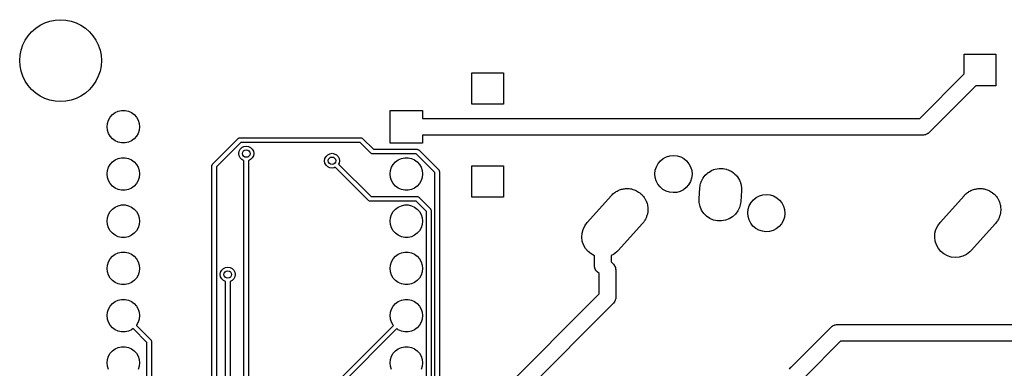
# Model space of a CAD drawing. Extents: x 124.3 to 210.2, y -114.7 to -26.3.
# Tile 5 of 7: x 124.3 to 177.3, y -45 to -26.3. Entities that reach past the tile are written whole.
import ezdxf

# ---------------------------------------------------------------- set-up
doc = ezdxf.new("R2010")
doc.units = 0
doc.layers.add('BLACK', color=7, linetype='CONTINUOUS')

msp = doc.modelspace()

# ---------------------------------------------------------------- linework, layer by layer
at = {"layer": 'BLACK', "linetype": 'CONTINUOUS'}
for p, q in [((125.4, -26.5947), (125.658, -26.4675)), ((125.658, -26.4675), (125.931, -26.375)), ((125.931, -26.375), (126.213, -26.3188)), ((126.213, -26.3188), (126.5, -26.3)), ((126.5, -26.3), (126.787, -26.3188)), ((126.787, -26.3188), (127.069, -26.375)), ((127.069, -26.375), (127.342, -26.4675)), ((127.342, -26.4675), (127.6, -26.5947)), ((124.755, -27.1607), (124.944, -26.9444)), ((124.944, -26.9444), (125.161, -26.7546)), ((125.161, -26.7546), (125.4, -26.5947)), ((127.6, -26.5947), (127.839, -26.7546)), ((127.839, -26.7546), (128.056, -26.9444)), ((128.056, -26.9444), (128.245, -27.1607)), ((124.467, -27.6581), (124.595, -27.4)), ((124.595, -27.4), (124.755, -27.1607)), ((128.245, -27.1607), (128.405, -27.4)), ((128.405, -27.4), (128.533, -27.6581)), ((124.319, -28.2128), (124.375, -27.9306)), ((124.375, -27.9306), (124.467, -27.6581)), ((128.533, -27.6581), (128.625, -27.9306)), ((128.625, -27.9306), (128.681, -28.2128)), ((124.3, -28.5), (124.319, -28.2128)), ((124.319, -28.7872), (124.3, -28.5)), ((128.681, -28.2128), (128.7, -28.5)), ((128.7, -28.5), (128.681, -28.7872)), ((175.15, -29.2136), (175.15, -28.15)), ((175.15, -28.15), (176.85, -28.15)), ((176.85, -28.15), (176.85, -29.85)), ((124.375, -29.0694), (124.319, -28.7872)), ((124.467, -29.3419), (124.375, -29.0694)), ((128.625, -29.0694), (128.533, -29.3419)), ((128.681, -28.7872), (128.625, -29.0694)), ((148.65, -30.85), (148.65, -29.15)), ((148.65, -29.15), (150.35, -29.15)), ((150.35, -29.15), (150.35, -30.85)), ((124.595, -29.6), (124.467, -29.3419)), ((124.755, -29.8393), (124.595, -29.6)), ((128.405, -29.6), (128.245, -29.8393)), ((128.533, -29.3419), (128.405, -29.6)), ((172.76, -31.604), (175.15, -29.2136)), ((124.944, -30.0556), (124.755, -29.8393)), ((125.161, -30.2454), (124.944, -30.0556)), ((128.056, -30.0556), (127.839, -30.2454)), ((128.245, -29.8393), (128.056, -30.0556)), ((175.786, -29.85), (173.264, -32.3722)), ((176.85, -29.85), (175.786, -29.85)), ((125.4, -30.4053), (125.161, -30.2454)), ((125.658, -30.5325), (125.4, -30.4053)), ((125.931, -30.625), (125.658, -30.5325)), ((126.213, -30.6812), (125.931, -30.625)), ((126.5, -30.7), (126.213, -30.6812)), ((126.787, -30.6812), (126.5, -30.7)), ((127.069, -30.625), (126.787, -30.6812)), ((127.342, -30.5325), (127.069, -30.625)), ((127.6, -30.4053), (127.342, -30.5325)), ((127.839, -30.2454), (127.6, -30.4053)), ((129.442, -31.2951), (129.609, -31.2206)), ((129.609, -31.2206), (129.788, -31.1825)), ((129.788, -31.1825), (129.972, -31.1825)), ((129.972, -31.1825), (130.151, -31.2206)), ((130.151, -31.2206), (130.318, -31.2951)), ((144.244, -32.9303), (144.244, -31.1777)), ((144.244, -31.1777), (145.996, -31.1777)), ((145.996, -31.1777), (145.996, -31.604)), ((150.35, -30.85), (148.65, -30.85)), ((129.023, -31.8718), (129.079, -31.6976)), ((129.079, -31.6976), (129.171, -31.5389)), ((129.171, -31.5389), (129.294, -31.4028)), ((129.294, -31.4028), (129.442, -31.2951)), ((130.318, -31.2951), (130.466, -31.4028)), ((130.466, -31.4028), (130.589, -31.5389)), ((130.589, -31.5389), (130.681, -31.6976)), ((130.681, -31.6976), (130.737, -31.8718)), ((145.996, -31.604), (172.76, -31.604)), ((129.004, -32.054), (129.023, -31.8718)), ((129.023, -32.2362), (129.004, -32.054)), ((129.079, -32.4104), (129.023, -32.2362)), ((130.737, -32.2362), (130.681, -32.4104)), ((130.737, -31.8718), (130.756, -32.054)), ((130.756, -32.054), (130.737, -32.2362)), ((129.171, -32.5691), (129.079, -32.4104)), ((129.294, -32.7052), (129.171, -32.5691)), ((129.442, -32.8129), (129.294, -32.7052)), ((129.609, -32.8874), (129.442, -32.8129)), ((130.318, -32.8129), (130.151, -32.8874)), ((130.466, -32.7052), (130.318, -32.8129)), ((130.589, -32.5691), (130.466, -32.7052)), ((130.681, -32.4104), (130.589, -32.5691)), ((134.687, -34.0636), (136.064, -32.6866)), ((136.064, -32.6866), (136.081, -32.6733)), ((136.081, -32.6733), (136.084, -32.6698)), ((136.084, -32.6698), (136.087, -32.669)), ((136.087, -32.669), (136.092, -32.6651)), ((136.092, -32.6651), (136.122, -32.6587)), ((136.122, -32.6587), (136.152, -32.65)), ((136.152, -32.65), (142.676, -32.65)), ((142.676, -32.65), (142.698, -32.6532)), ((142.698, -32.6532), (142.703, -32.6529)), ((142.703, -32.6529), (142.705, -32.6542)), ((142.705, -32.6542), (142.712, -32.6551)), ((142.712, -32.6551), (142.738, -32.6718)), ((142.738, -32.6718), (142.765, -32.6866)), ((142.765, -32.6866), (143.346, -33.2677)), ((172.946, -32.504), (145.996, -32.504)), ((145.996, -32.504), (145.996, -32.9303)), ((172.953, -32.5029), (172.946, -32.504)), ((172.96, -32.5038), (172.953, -32.5029)), ((173.019, -32.493), (172.96, -32.5038)), ((173.078, -32.4841), (173.019, -32.493)), ((173.085, -32.481), (173.078, -32.4841)), ((173.092, -32.4797), (173.085, -32.481)), ((173.145, -32.4521), (173.092, -32.4797)), ((173.199, -32.4262), (173.145, -32.4521)), ((173.204, -32.4213), (173.199, -32.4262)), ((173.211, -32.4181), (173.204, -32.4213)), ((173.264, -32.3722), (173.211, -32.4181)), ((129.788, -32.9255), (129.609, -32.8874)), ((129.972, -32.9255), (129.788, -32.9255)), ((130.151, -32.8874), (129.972, -32.9255)), ((136.204, -32.9), (134.9, -34.2038)), ((136.1, -33.5), (136.12, -33.3764)), ((136.12, -33.3764), (136.176, -33.2649)), ((136.176, -33.2649), (136.265, -33.1764)), ((142.625, -32.9), (136.204, -32.9)), ((136.265, -33.1764), (136.376, -33.1196)), ((136.376, -33.1196), (136.5, -33.1)), ((136.5, -33.1), (136.624, -33.1196)), ((136.624, -33.1196), (136.735, -33.1764)), ((136.735, -33.1764), (136.824, -33.2649)), ((136.824, -33.2649), (136.88, -33.3764)), ((136.88, -33.3764), (136.9, -33.5)), ((143.206, -33.4811), (142.625, -32.9)), ((143.346, -33.2677), (145.697, -33.2677)), ((145.996, -32.9303), (144.244, -32.9303)), ((145.697, -33.2677), (145.719, -33.2709)), ((145.719, -33.2709), (145.723, -33.2706)), ((145.723, -33.2706), (145.726, -33.2719)), ((145.726, -33.2719), (145.732, -33.2728)), ((145.732, -33.2728), (145.758, -33.2895)), ((145.758, -33.2895), (145.785, -33.3043)), ((145.785, -33.3043), (146.86, -34.379)), ((129.294, -33.9428), (129.442, -33.8351)), ((129.442, -33.8351), (129.609, -33.7606)), ((129.609, -33.7606), (129.788, -33.7225)), ((129.788, -33.7225), (129.972, -33.7225)), ((129.972, -33.7225), (130.151, -33.7606)), ((130.151, -33.7606), (130.318, -33.8351)), ((130.318, -33.8351), (130.466, -33.9428)), ((136.12, -33.6236), (136.1, -33.5)), ((136.176, -33.7351), (136.12, -33.6236)), ((136.265, -33.8236), (136.176, -33.7351)), ((136.375, -33.8797), (136.265, -33.8236)), ((136.375, -60), (136.375, -33.8797)), ((136.735, -33.8236), (136.625, -33.8797)), ((136.625, -33.8797), (136.625, -59.9482)), ((136.824, -33.7351), (136.735, -33.8236)), ((136.88, -33.6236), (136.824, -33.7351)), ((136.9, -33.5), (136.88, -33.6236)), ((140.717, -33.8833), (140.736, -33.7597)), ((140.736, -34.0069), (140.717, -33.8833)), ((140.736, -33.7597), (140.793, -33.6482)), ((140.793, -33.6482), (140.882, -33.5597)), ((140.882, -33.5597), (140.993, -33.5029)), ((140.993, -33.5029), (141.117, -33.4833)), ((141.117, -33.4833), (141.24, -33.5029)), ((141.24, -33.5029), (141.352, -33.5597)), ((141.352, -33.5597), (141.44, -33.6482)), ((141.44, -33.6482), (141.497, -33.7597)), ((141.497, -33.7597), (141.517, -33.8833)), ((141.517, -33.8833), (141.497, -34.0069)), ((143.233, -33.4959), (143.206, -33.4811)), ((143.259, -33.5126), (143.233, -33.4959)), ((143.265, -33.5135), (143.259, -33.5126)), ((143.267, -33.5148), (143.265, -33.5135)), ((143.272, -33.5145), (143.267, -33.5148)), ((143.294, -33.5177), (143.272, -33.5145)), ((145.645, -33.5177), (143.294, -33.5177)), ((144.534, -33.9428), (144.682, -33.8351)), ((144.682, -33.8351), (144.849, -33.7606)), ((144.849, -33.7606), (145.028, -33.7225)), ((145.028, -33.7225), (145.212, -33.7225)), ((145.212, -33.7225), (145.391, -33.7606)), ((145.391, -33.7606), (145.558, -33.8351)), ((145.558, -33.8351), (145.706, -33.9428)), ((146.646, -34.5192), (145.645, -33.5177)), ((158.675, -34.035), (158.8, -33.8855)), ((158.8, -33.8855), (158.952, -33.7632)), ((158.952, -33.7632), (159.125, -33.6728)), ((159.125, -33.6728), (159.313, -33.6177)), ((159.313, -33.6177), (159.507, -33.6)), ((159.507, -33.6), (159.701, -33.6204)), ((159.701, -33.6204), (159.888, -33.6781)), ((159.888, -33.6781), (160.059, -33.771)), ((160.059, -33.771), (160.21, -33.8954)), ((160.21, -33.8954), (160.333, -34.0466)), ((129.004, -34.594), (129.023, -34.4118)), ((129.023, -34.4118), (129.079, -34.2376)), ((129.079, -34.2376), (129.171, -34.0789)), ((129.171, -34.0789), (129.294, -33.9428)), ((130.466, -33.9428), (130.589, -34.0789)), ((130.589, -34.0789), (130.681, -34.2376)), ((130.681, -34.2376), (130.737, -34.4118)), ((130.737, -34.4118), (130.756, -34.594)), ((134.65, -34.152), (134.653, -34.13)), ((134.65, -60.9114), (134.65, -34.152)), ((134.653, -34.1254), (134.654, -34.1229)), ((134.653, -34.13), (134.653, -34.1254)), ((134.654, -34.1229), (134.655, -34.1165)), ((134.655, -34.1165), (134.672, -34.0906)), ((134.672, -34.0906), (134.687, -34.0636)), ((134.9, -34.2038), (134.9, -60.8596)), ((140.793, -34.1184), (140.736, -34.0069)), ((140.882, -34.2069), (140.793, -34.1184)), ((140.993, -34.2637), (140.882, -34.2069)), ((141.117, -34.2833), (140.993, -34.2637)), ((141.24, -34.2637), (141.117, -34.2833)), ((141.293, -34.2367), (141.24, -34.2637)), ((143.078, -36.0211), (141.293, -34.2367)), ((141.497, -34.0069), (141.47, -34.0599)), ((141.47, -34.0599), (143.218, -35.8077)), ((144.244, -34.594), (144.263, -34.4118)), ((144.263, -34.4118), (144.319, -34.2376)), ((144.319, -34.2376), (144.411, -34.0789)), ((144.411, -34.0789), (144.534, -33.9428)), ((145.706, -33.9428), (145.829, -34.0789)), ((145.829, -34.0789), (145.921, -34.2376)), ((145.921, -34.2376), (145.977, -34.4118)), ((145.977, -34.4118), (145.996, -34.594)), ((146.86, -34.379), (146.873, -34.3968)), ((146.873, -34.3968), (146.876, -34.3999)), ((146.876, -34.3999), (146.877, -34.4026)), ((146.877, -34.4026), (146.881, -34.4077)), ((146.881, -34.4077), (146.888, -34.4378)), ((146.888, -34.4378), (146.896, -34.4674)), ((148.65, -35.85), (148.65, -34.15)), ((148.65, -34.15), (150.35, -34.15)), ((150.35, -34.15), (150.35, -35.85)), ((158.5, -34.586), (158.522, -34.3921)), ((158.522, -34.3921), (158.581, -34.2061)), ((158.581, -34.2061), (158.675, -34.035)), ((160.333, -34.0466), (160.425, -34.2189)), ((160.425, -34.2189), (160.481, -34.4058)), ((160.481, -34.4058), (160.5, -34.6)), ((161.379, -34.5099), (161.468, -34.4566)), ((161.468, -34.4566), (161.546, -34.4088)), ((161.546, -34.4088), (161.552, -34.4066)), ((161.552, -34.4066), (161.556, -34.4046)), ((161.556, -34.4046), (161.681, -34.3584)), ((161.681, -34.3584), (161.746, -34.3338)), ((161.746, -34.3338), (161.748, -34.3335)), ((161.748, -34.3335), (161.749, -34.3333)), ((161.749, -34.3333), (161.952, -34.2985)), ((161.952, -34.2985), (161.954, -34.2985)), ((161.954, -34.2985), (161.957, -34.298)), ((161.957, -34.298), (162.02, -34.2994)), ((162.02, -34.2994), (162.158, -34.3012)), ((162.158, -34.3012), (162.164, -34.3025)), ((162.164, -34.3025), (162.171, -34.3027)), ((162.171, -34.3027), (162.24, -34.3176)), ((162.24, -34.3176), (162.36, -34.3413)), ((162.36, -34.3413), (162.37, -34.3456)), ((162.37, -34.3456), (162.38, -34.3476)), ((162.38, -34.3476), (162.446, -34.3758)), ((162.446, -34.3758), (162.551, -34.4176)), ((162.551, -34.4176), (162.564, -34.4262)), ((162.564, -34.4262), (162.576, -34.4313)), ((162.576, -34.4313), (162.635, -34.4707)), ((129.023, -34.7762), (129.004, -34.594)), ((129.079, -34.9504), (129.023, -34.7762)), ((129.171, -35.1091), (129.079, -34.9504)), ((130.681, -34.9504), (130.589, -35.1091)), ((130.737, -34.7762), (130.681, -34.9504)), ((130.756, -34.594), (130.737, -34.7762)), ((144.263, -34.7762), (144.244, -34.594)), ((144.319, -34.9504), (144.263, -34.7762)), ((144.411, -35.1091), (144.319, -34.9504)), ((145.921, -34.9504), (145.829, -35.1091)), ((145.977, -34.7762), (145.921, -34.9504)), ((145.996, -34.594), (145.977, -34.7762)), ((146.646, -57.5288), (146.646, -34.5192)), ((146.896, -34.4674), (146.896, -57.5806)), ((158.516, -34.7805), (158.5, -34.586)), ((158.57, -34.9681), (158.516, -34.7805)), ((158.659, -35.1417), (158.57, -34.9681)), ((160.475, -34.8215), (160.414, -35.0067)), ((160.5, -34.6279), (160.475, -34.8215)), ((160.5, -34.6), (160.5, -34.6279)), ((161.001, -34.9895), (161.039, -34.9164)), ((161.039, -34.9164), (161.078, -34.8355)), ((161.078, -34.8355), (161.09, -34.8202)), ((161.09, -34.8202), (161.096, -34.8073)), ((161.096, -34.8073), (161.151, -34.7385)), ((161.151, -34.7385), (161.206, -34.6643)), ((161.206, -34.6643), (161.217, -34.6543)), ((161.217, -34.6543), (161.224, -34.6456)), ((161.224, -34.6456), (161.295, -34.5836)), ((161.295, -34.5836), (161.364, -34.5203)), ((161.364, -34.5203), (161.373, -34.5148)), ((161.373, -34.5148), (161.379, -34.5099)), ((162.635, -34.4707), (162.725, -34.5275)), ((162.725, -34.5275), (162.74, -34.5415)), ((162.74, -34.5415), (162.754, -34.5506)), ((162.754, -34.5506), (162.802, -34.5989)), ((162.802, -34.5989), (162.876, -34.6672)), ((162.876, -34.6672), (162.891, -34.6875)), ((162.891, -34.6875), (162.905, -34.7014)), ((162.905, -34.7014), (162.942, -34.7559)), ((162.942, -34.7559), (162.999, -34.8322)), ((162.999, -34.8322), (163.012, -34.8589)), ((163.012, -34.8589), (163.025, -34.878)), ((163.025, -34.878), (163.051, -34.9362)), ((163.051, -34.9362), (163.09, -35.0168)), ((129.294, -35.2452), (129.171, -35.1091)), ((129.442, -35.3529), (129.294, -35.2452)), ((129.609, -35.4274), (129.442, -35.3529)), ((129.788, -35.4655), (129.609, -35.4274)), ((129.972, -35.4655), (129.788, -35.4655)), ((130.151, -35.4274), (129.972, -35.4655)), ((130.318, -35.3529), (130.151, -35.4274)), ((130.466, -35.2452), (130.318, -35.3529)), ((130.589, -35.1091), (130.466, -35.2452)), ((144.534, -35.2452), (144.411, -35.1091)), ((144.682, -35.3529), (144.534, -35.2452)), ((144.849, -35.4274), (144.682, -35.3529)), ((145.028, -35.4655), (144.849, -35.4274)), ((145.212, -35.4655), (145.028, -35.4655)), ((145.391, -35.4274), (145.212, -35.4655)), ((145.558, -35.3529), (145.391, -35.4274)), ((145.706, -35.2452), (145.558, -35.3529)), ((145.829, -35.1091), (145.706, -35.2452)), ((156.411, -35.5418), (156.462, -35.5165)), ((156.462, -35.5165), (156.516, -35.4846)), ((156.516, -35.4846), (156.561, -35.4678)), ((156.561, -35.4678), (156.602, -35.4476)), ((156.602, -35.4476), (156.654, -35.4334)), ((156.654, -35.4334), (156.709, -35.4133)), ((156.709, -35.4133), (156.761, -35.4044)), ((156.761, -35.4044), (156.809, -35.3914)), ((156.809, -35.3914), (156.859, -35.3876)), ((156.859, -35.3876), (156.912, -35.3785)), ((156.912, -35.3785), (156.969, -35.3792)), ((156.969, -35.3792), (157.022, -35.3752)), ((157.022, -35.3752), (157.068, -35.3805)), ((157.068, -35.3805), (157.118, -35.3812)), ((157.118, -35.3812), (157.178, -35.3931)), ((157.178, -35.3931), (157.234, -35.3996)), ((157.234, -35.3996), (157.275, -35.4124)), ((157.275, -35.4124), (157.32, -35.4213)), ((157.32, -35.4213), (157.381, -35.4457)), ((157.381, -35.4457), (157.438, -35.4637)), ((157.438, -35.4637), (157.472, -35.4822)), ((157.472, -35.4822), (157.511, -35.4976)), ((157.511, -35.4976), (157.57, -35.535)), ((158.781, -35.2947), (158.659, -35.1417)), ((158.929, -35.4211), (158.781, -35.2947)), ((159.1, -35.5164), (158.929, -35.4211)), ((159.285, -35.5767), (159.1, -35.5164)), ((160.036, -35.4443), (159.862, -35.5323)), ((160.19, -35.3242), (160.036, -35.4443)), ((160.317, -35.1764), (160.19, -35.3242)), ((160.414, -35.0067), (160.317, -35.1764)), ((160.878, -35.9235), (160.917, -35.3435)), ((160.917, -35.3435), (160.93, -35.2343)), ((160.93, -35.2343), (160.937, -35.208)), ((160.937, -35.208), (160.94, -35.1861)), ((160.94, -35.1861), (160.963, -35.1113)), ((160.963, -35.1113), (160.985, -35.0278)), ((160.985, -35.0278), (160.995, -35.007)), ((160.995, -35.007), (161.001, -34.9895)), ((163.09, -35.0168), (163.1, -35.0499)), ((163.1, -35.0499), (163.11, -35.0742)), ((163.11, -35.0742), (163.123, -35.1335)), ((163.162, -35.4965), (163.122, -36.0765)), ((163.123, -35.1335), (163.146, -35.215)), ((163.146, -35.215), (163.15, -35.2537)), ((163.15, -35.2537), (163.156, -35.2829)), ((163.156, -35.2829), (163.158, -35.3408)), ((163.158, -35.3408), (163.165, -35.42)), ((163.163, -35.4789), (163.162, -35.4905)), ((163.162, -35.4905), (163.162, -35.4965)), ((163.165, -35.42), (163.163, -35.4789)), ((175.411, -35.5418), (175.462, -35.5165)), ((175.462, -35.5165), (175.516, -35.4846)), ((175.516, -35.4846), (175.561, -35.4678)), ((175.561, -35.4678), (175.602, -35.4476)), ((175.602, -35.4476), (175.654, -35.4334)), ((175.654, -35.4334), (175.709, -35.4133)), ((175.709, -35.4133), (175.761, -35.4044)), ((175.761, -35.4044), (175.809, -35.3914)), ((175.809, -35.3914), (175.859, -35.3876)), ((175.859, -35.3876), (175.912, -35.3785)), ((175.912, -35.3785), (175.969, -35.3792)), ((175.969, -35.3792), (176.022, -35.3752)), ((176.022, -35.3752), (176.068, -35.3805)), ((176.068, -35.3805), (176.118, -35.3812)), ((176.118, -35.3812), (176.178, -35.3931)), ((176.178, -35.3931), (176.234, -35.3996)), ((176.234, -35.3996), (176.275, -35.4124)), ((176.275, -35.4124), (176.32, -35.4213)), ((176.32, -35.4213), (176.381, -35.4457)), ((176.381, -35.4457), (176.438, -35.4637)), ((176.438, -35.4637), (176.472, -35.4822)), ((176.472, -35.4822), (176.511, -35.4976)), ((176.511, -35.4976), (176.57, -35.535)), ((143.105, -36.0359), (143.078, -36.0211)), ((143.131, -36.0526), (143.105, -36.0359)), ((143.218, -35.8077), (145.697, -35.8077)), ((145.697, -35.8077), (145.719, -35.8109)), ((145.719, -35.8109), (145.723, -35.8106)), ((145.723, -35.8106), (145.726, -35.8119)), ((145.726, -35.8119), (145.732, -35.8128)), ((145.732, -35.8128), (145.758, -35.8295)), ((145.758, -35.8295), (145.785, -35.8443)), ((145.785, -35.8443), (146.41, -36.469)), ((150.35, -35.85), (148.65, -35.85)), ((154.853, -37.2087), (156.163, -35.7487)), ((156.163, -35.7487), (156.178, -35.7332)), ((156.178, -35.7332), (156.184, -35.7256)), ((156.184, -35.7256), (156.195, -35.7155)), ((156.195, -35.7155), (156.24, -35.6706)), ((156.24, -35.6706), (156.289, -35.6338)), ((156.289, -35.6338), (156.339, -35.5899)), ((156.339, -35.5899), (156.377, -35.5671)), ((156.377, -35.5671), (156.411, -35.5418)), ((157.57, -35.535), (157.626, -35.5651)), ((157.626, -35.5651), (157.653, -35.5875)), ((157.653, -35.5875), (157.685, -35.6075)), ((157.685, -35.6075), (157.74, -35.6582)), ((157.74, -35.6582), (157.791, -35.7003)), ((157.791, -35.7003), (157.812, -35.7246)), ((157.812, -35.7246), (157.836, -35.7472)), ((157.836, -35.7472), (157.884, -35.8109)), ((157.884, -35.8109), (157.928, -35.8644)), ((157.928, -35.8644), (157.942, -35.8887)), ((157.942, -35.8887), (157.959, -35.9122)), ((157.959, -35.9122), (157.997, -35.9879)), ((157.997, -35.9879), (158.032, -36.0514)), ((159.479, -35.5998), (159.285, -35.5767)), ((159.674, -35.5848), (159.479, -35.5998)), ((159.862, -35.5323), (159.674, -35.5848)), ((160.883, -36.1371), (160.878, -35.9235)), ((163.675, -36.135), (163.8, -35.9855)), ((163.8, -35.9855), (163.952, -35.8632)), ((163.952, -35.8632), (164.125, -35.7728)), ((164.125, -35.7728), (164.313, -35.7177)), ((164.313, -35.7177), (164.507, -35.7)), ((164.507, -35.7), (164.701, -35.7204)), ((164.701, -35.7204), (164.888, -35.7781)), ((164.888, -35.7781), (165.059, -35.871)), ((165.059, -35.871), (165.21, -35.9954)), ((165.21, -35.9954), (165.333, -36.1466)), ((173.853, -37.2087), (175.163, -35.7487)), ((175.163, -35.7487), (175.178, -35.7332)), ((175.178, -35.7332), (175.184, -35.7256)), ((175.184, -35.7256), (175.195, -35.7155)), ((175.195, -35.7155), (175.24, -35.6706)), ((175.24, -35.6706), (175.289, -35.6338)), ((175.289, -35.6338), (175.339, -35.5899)), ((175.339, -35.5899), (175.377, -35.5671)), ((175.377, -35.5671), (175.411, -35.5418)), ((176.57, -35.535), (176.626, -35.5651)), ((176.626, -35.5651), (176.653, -35.5875)), ((176.653, -35.5875), (176.685, -35.6075)), ((176.685, -35.6075), (176.74, -35.6582)), ((176.74, -35.6582), (176.791, -35.7003)), ((176.791, -35.7003), (176.812, -35.7246)), ((176.812, -35.7246), (176.836, -35.7472)), ((176.836, -35.7472), (176.884, -35.8109)), ((176.884, -35.8109), (176.928, -35.8644)), ((176.928, -35.8644), (176.942, -35.8887)), ((176.942, -35.8887), (176.959, -35.9122)), ((176.959, -35.9122), (176.997, -35.9879)), ((176.997, -35.9879), (177.032, -36.0514)), ((129.171, -36.6189), (129.294, -36.4828)), ((129.294, -36.4828), (129.442, -36.3751)), ((129.442, -36.3751), (129.609, -36.3006)), ((129.609, -36.3006), (129.788, -36.2625)), ((129.788, -36.2625), (129.972, -36.2625)), ((129.972, -36.2625), (130.151, -36.3006)), ((130.151, -36.3006), (130.318, -36.3751)), ((130.318, -36.3751), (130.466, -36.4828)), ((130.466, -36.4828), (130.589, -36.6189)), ((143.137, -36.0535), (143.131, -36.0526)), ((143.139, -36.0548), (143.137, -36.0535)), ((143.144, -36.0545), (143.139, -36.0548)), ((143.166, -36.0577), (143.144, -36.0545)), ((145.645, -36.0577), (143.166, -36.0577)), ((144.411, -36.6189), (144.534, -36.4828)), ((144.534, -36.4828), (144.682, -36.3751)), ((144.682, -36.3751), (144.849, -36.3006)), ((144.849, -36.3006), (145.028, -36.2625)), ((145.028, -36.2625), (145.212, -36.2625)), ((145.212, -36.2625), (145.391, -36.3006)), ((145.391, -36.3006), (145.558, -36.3751)), ((145.558, -36.3751), (145.706, -36.4828)), ((146.196, -36.6092), (145.645, -36.0577)), ((145.706, -36.4828), (145.829, -36.6189)), ((146.41, -36.469), (146.423, -36.4868)), ((146.423, -36.4868), (146.426, -36.4898)), ((146.426, -36.4898), (146.427, -36.4925)), ((146.427, -36.4925), (146.431, -36.4977)), ((146.431, -36.4977), (146.438, -36.5278)), ((146.438, -36.5278), (146.446, -36.5574)), ((146.446, -36.5574), (146.446, -56.2527)), ((158.032, -36.0514), (158.039, -36.0742)), ((158.039, -36.0742), (158.05, -36.0968)), ((158.05, -36.0968), (158.075, -36.1832)), ((158.075, -36.1832), (158.098, -36.2546)), ((158.098, -36.2546), (158.1, -36.2746)), ((158.1, -36.2746), (158.106, -36.295)), ((158.106, -36.295), (158.115, -36.3903)), ((158.123, -36.5589), (158.114, -36.6219)), ((158.115, -36.3903), (158.124, -36.4666)), ((158.124, -36.4666), (158.123, -36.4829)), ((158.123, -36.4829), (158.125, -36.5)), ((158.125, -36.5), (158.123, -36.5589)), ((160.929, -36.3458), (160.883, -36.1371)), ((161.014, -36.542), (160.929, -36.3458)), ((161.134, -36.7186), (161.014, -36.542)), ((163.054, -36.3921), (162.961, -36.5845)), ((163.11, -36.1857), (163.054, -36.3921)), ((163.122, -36.0765), (163.11, -36.1857)), ((163.5, -36.686), (163.522, -36.4921)), ((163.522, -36.4921), (163.581, -36.3061)), ((163.581, -36.3061), (163.675, -36.135)), ((165.333, -36.1466), (165.425, -36.3189)), ((165.425, -36.3189), (165.481, -36.5058)), ((165.481, -36.5058), (165.5, -36.7)), ((177.032, -36.0514), (177.039, -36.0742)), ((177.039, -36.0742), (177.05, -36.0968)), ((177.05, -36.0968), (177.075, -36.1832)), ((177.075, -36.1832), (177.098, -36.2546)), ((177.098, -36.2546), (177.1, -36.2746)), ((177.1, -36.2746), (177.106, -36.295)), ((177.106, -36.295), (177.115, -36.3903)), ((177.123, -36.5589), (177.114, -36.6219)), ((177.115, -36.3903), (177.124, -36.4666)), ((177.124, -36.4666), (177.123, -36.4829)), ((177.123, -36.4829), (177.125, -36.5)), ((177.125, -36.5), (177.123, -36.5589)), ((129.004, -37.134), (129.023, -36.9518)), ((129.023, -36.9518), (129.079, -36.7776)), ((129.079, -36.7776), (129.171, -36.6189)), ((130.589, -36.6189), (130.681, -36.7776)), ((130.681, -36.7776), (130.737, -36.9518)), ((130.737, -36.9518), (130.756, -37.134)), ((144.244, -37.134), (144.263, -36.9518)), ((144.263, -36.9518), (144.319, -36.7776)), ((144.319, -36.7776), (144.411, -36.6189)), ((145.829, -36.6189), (145.921, -36.7776)), ((145.921, -36.7776), (145.977, -36.9518)), ((145.977, -36.9518), (145.996, -37.134)), ((146.196, -56.2009), (146.196, -36.6092)), ((157.944, -37.1063), (157.927, -37.1372)), ((157.964, -37.0794), (157.944, -37.1063)), ((157.992, -37.0209), (157.964, -37.0794)), ((158.028, -36.9576), (157.992, -37.0209)), ((158.04, -36.9201), (158.028, -36.9576)), ((158.056, -36.8866), (158.04, -36.9201)), ((158.072, -36.8271), (158.056, -36.8866)), ((158.094, -36.7626), (158.072, -36.8271)), ((158.1, -36.7194), (158.094, -36.7626)), ((158.111, -36.6799), (158.1, -36.7194)), ((158.114, -36.6219), (158.111, -36.6799)), ((161.286, -36.8693), (161.134, -36.7186)), ((161.463, -36.9887), (161.286, -36.8693)), ((161.66, -37.0723), (161.463, -36.9887)), ((161.869, -37.1173), (161.66, -37.0723)), ((162.293, -37.0862), (162.082, -37.122)), ((162.493, -37.0111), (162.293, -37.0862)), ((162.675, -36.8996), (162.493, -37.0111)), ((162.833, -36.7557), (162.675, -36.8996)), ((162.961, -36.5845), (162.833, -36.7557)), ((163.516, -36.8805), (163.5, -36.686)), ((163.57, -37.0681), (163.516, -36.8805)), ((163.659, -37.2417), (163.57, -37.0681)), ((165.414, -37.1067), (165.317, -37.2764)), ((165.475, -36.9215), (165.414, -37.1067)), ((165.5, -36.7279), (165.475, -36.9215)), ((165.5, -36.7), (165.5, -36.7279)), ((176.944, -37.1063), (176.927, -37.1372)), ((176.964, -37.0794), (176.944, -37.1063)), ((176.992, -37.0209), (176.964, -37.0794)), ((177.028, -36.9576), (176.992, -37.0209)), ((177.04, -36.9201), (177.028, -36.9576)), ((177.056, -36.8866), (177.04, -36.9201)), ((177.072, -36.8271), (177.056, -36.8866)), ((177.094, -36.7626), (177.072, -36.8271)), ((177.1, -36.7194), (177.094, -36.7626)), ((177.111, -36.6799), (177.1, -36.7194)), ((177.114, -36.6219), (177.111, -36.6799)), ((129.023, -37.3162), (129.004, -37.134)), ((129.079, -37.4904), (129.023, -37.3162)), ((129.171, -37.6491), (129.079, -37.4904)), ((130.681, -37.4904), (130.589, -37.6491)), ((130.737, -37.3162), (130.681, -37.4904)), ((130.756, -37.134), (130.737, -37.3162)), ((144.263, -37.3162), (144.244, -37.134)), ((144.319, -37.4904), (144.263, -37.3162)), ((144.411, -37.6491), (144.319, -37.4904)), ((145.921, -37.4904), (145.829, -37.6491)), ((145.977, -37.3162), (145.921, -37.4904)), ((145.996, -37.134), (145.977, -37.3162)), ((154.579, -37.7801), (154.634, -37.5734)), ((154.634, -37.5734), (154.726, -37.3806)), ((154.726, -37.3806), (154.853, -37.2087)), ((157.837, -37.2513), (156.527, -38.7113)), ((157.878, -37.1966), (157.837, -37.2513)), ((157.927, -37.1372), (157.878, -37.1966)), ((162.082, -37.122), (161.869, -37.1173)), ((163.781, -37.3947), (163.659, -37.2417)), ((163.929, -37.5211), (163.781, -37.3947)), ((164.1, -37.6164), (163.929, -37.5211)), ((164.285, -37.6767), (164.1, -37.6164)), ((164.862, -37.6323), (164.674, -37.6848)), ((165.036, -37.5443), (164.862, -37.6323)), ((165.19, -37.4242), (165.036, -37.5443)), ((165.317, -37.2764), (165.19, -37.4242)), ((173.579, -37.7801), (173.634, -37.5734)), ((173.634, -37.5734), (173.726, -37.3806)), ((173.726, -37.3806), (173.853, -37.2087)), ((176.837, -37.2513), (175.527, -38.7113)), ((176.878, -37.1966), (176.837, -37.2513)), ((176.927, -37.1372), (176.878, -37.1966)), ((129.294, -37.7852), (129.171, -37.6491)), ((129.442, -37.8929), (129.294, -37.7852)), ((129.609, -37.9674), (129.442, -37.8929)), ((129.788, -38.0055), (129.609, -37.9674)), ((129.972, -38.0055), (129.788, -38.0055)), ((130.151, -37.9674), (129.972, -38.0055)), ((130.318, -37.8929), (130.151, -37.9674)), ((130.466, -37.7852), (130.318, -37.8929)), ((130.589, -37.6491), (130.466, -37.7852)), ((144.534, -37.7852), (144.411, -37.6491)), ((144.682, -37.8929), (144.534, -37.7852)), ((144.849, -37.9674), (144.682, -37.8929)), ((145.028, -38.0055), (144.849, -37.9674)), ((145.212, -38.0055), (145.028, -38.0055)), ((145.391, -37.9674), (145.212, -38.0055)), ((145.558, -37.8929), (145.391, -37.9674)), ((145.706, -37.7852), (145.558, -37.8929)), ((145.829, -37.6491), (145.706, -37.7852)), ((154.565, -37.9934), (154.579, -37.7801)), ((154.592, -38.2054), (154.565, -37.9934)), ((164.479, -37.6998), (164.285, -37.6767)), ((164.674, -37.6848), (164.479, -37.6998)), ((173.565, -37.9934), (173.579, -37.7801)), ((173.592, -38.2054), (173.565, -37.9934)), ((154.658, -38.4086), (154.592, -38.2054)), ((154.762, -38.5956), (154.658, -38.4086)), ((154.899, -38.7597), (154.762, -38.5956)), ((173.658, -38.4086), (173.592, -38.2054)), ((173.762, -38.5956), (173.658, -38.4086)), ((173.899, -38.7597), (173.762, -38.5956)), ((129.079, -39.3176), (129.171, -39.1589)), ((129.171, -39.1589), (129.294, -39.0228)), ((129.294, -39.0228), (129.442, -38.9151)), ((129.442, -38.9151), (129.609, -38.8406)), ((129.609, -38.8406), (129.788, -38.8025)), ((129.788, -38.8025), (129.972, -38.8025)), ((129.972, -38.8025), (130.151, -38.8406)), ((130.151, -38.8406), (130.318, -38.9151)), ((130.318, -38.9151), (130.466, -39.0228)), ((130.466, -39.0228), (130.589, -39.1589)), ((130.589, -39.1589), (130.681, -39.3176)), ((144.319, -39.3176), (144.411, -39.1589)), ((144.411, -39.1589), (144.534, -39.0228)), ((144.534, -39.0228), (144.682, -38.9151)), ((144.682, -38.9151), (144.849, -38.8406)), ((144.849, -38.8406), (145.028, -38.8025)), ((145.028, -38.8025), (145.212, -38.8025)), ((145.212, -38.8025), (145.391, -38.8406)), ((145.391, -38.8406), (145.558, -38.9151)), ((145.558, -38.9151), (145.706, -39.0228)), ((145.706, -39.0228), (145.829, -39.1589)), ((145.829, -39.1589), (145.921, -39.3176)), ((155.064, -38.8949), (154.899, -38.7597)), ((155.24, -38.9897), (155.064, -38.8949)), ((155.24, -39.513), (155.24, -38.9897)), ((156.279, -38.9182), (156.14, -38.9867)), ((156.14, -38.9867), (156.14, -39.3266)), ((156.45, -38.7894), (156.279, -38.9182)), ((156.527, -38.7113), (156.45, -38.7894)), ((174.064, -38.8949), (173.899, -38.7597)), ((174.252, -38.9963), (174.064, -38.8949)), ((174.456, -39.0604), (174.252, -38.9963)), ((174.668, -39.0848), (174.456, -39.0604)), ((174.881, -39.0686), (174.668, -39.0848)), ((175.088, -39.0124), (174.881, -39.0686)), ((175.279, -38.9182), (175.088, -39.0124)), ((175.45, -38.7894), (175.279, -38.9182)), ((175.527, -38.7113), (175.45, -38.7894)), ((129.004, -39.674), (129.023, -39.4918)), ((129.023, -39.8562), (129.004, -39.674)), ((129.023, -39.4918), (129.079, -39.3176)), ((130.681, -39.3176), (130.737, -39.4918)), ((130.737, -39.4918), (130.756, -39.674)), ((130.756, -39.674), (130.737, -39.8562)), ((135.176, -39.7649), (135.265, -39.6764)), ((135.265, -39.6764), (135.376, -39.6196)), ((135.376, -39.6196), (135.5, -39.6)), ((135.5, -39.6), (135.624, -39.6196)), ((135.624, -39.6196), (135.735, -39.6764)), ((135.735, -39.6764), (135.824, -39.7649)), ((144.244, -39.674), (144.263, -39.4918)), ((144.263, -39.8562), (144.244, -39.674)), ((144.263, -39.4918), (144.319, -39.3176)), ((145.921, -39.3176), (145.977, -39.4918)), ((145.977, -39.4918), (145.996, -39.674)), ((145.996, -39.674), (145.977, -39.8562)), ((155.241, -39.5201), (155.24, -39.513)), ((155.24, -39.5271), (155.241, -39.5201)), ((155.251, -39.5861), (155.24, -39.5271)), ((155.26, -39.6453), (155.251, -39.5861)), ((155.263, -39.6517), (155.26, -39.6453)), ((155.264, -39.6588), (155.263, -39.6517)), ((155.292, -39.7119), (155.264, -39.6588)), ((155.318, -39.7659), (155.292, -39.7119)), ((156.14, -39.3266), (156.263, -39.4498)), ((156.263, -39.4498), (156.309, -39.5035)), ((156.309, -39.5035), (156.312, -39.5098)), ((156.312, -39.5098), (156.317, -39.5151)), ((156.317, -39.5151), (156.343, -39.5691)), ((156.343, -39.5691), (156.371, -39.6222)), ((156.371, -39.6222), (156.372, -39.6292)), ((156.372, -39.6292), (156.375, -39.6357)), ((156.375, -39.6357), (156.384, -39.6949)), ((156.384, -39.6949), (156.395, -39.7539)), ((156.395, -39.7539), (156.394, -39.7609)), ((129.079, -40.0304), (129.023, -39.8562)), ((129.171, -40.1891), (129.079, -40.0304)), ((129.294, -40.3252), (129.171, -40.1891)), ((130.589, -40.1891), (130.466, -40.3252)), ((130.681, -40.0304), (130.589, -40.1891)), ((130.737, -39.8562), (130.681, -40.0304)), ((135.1, -40), (135.12, -39.8764)), ((135.12, -40.1236), (135.1, -40)), ((135.12, -39.8764), (135.176, -39.7649)), ((135.176, -40.2351), (135.12, -40.1236)), ((135.265, -40.3236), (135.176, -40.2351)), ((135.824, -40.2351), (135.735, -40.3236)), ((135.824, -39.7649), (135.88, -39.8764)), ((135.88, -40.1236), (135.824, -40.2351)), ((135.88, -39.8764), (135.9, -40)), ((135.9, -40), (135.88, -40.1236)), ((144.319, -40.0304), (144.263, -39.8562)), ((144.411, -40.1891), (144.319, -40.0304)), ((144.534, -40.3252), (144.411, -40.1891)), ((145.829, -40.1891), (145.706, -40.3252)), ((145.921, -40.0304), (145.829, -40.1891)), ((145.977, -39.8562), (145.921, -40.0304)), ((155.323, -39.7712), (155.318, -39.7659)), ((155.326, -39.7775), (155.323, -39.7712)), ((155.372, -39.8312), (155.326, -39.7775)), ((155.495, -39.9544), (155.372, -39.8312)), ((155.495, -41.0456), (155.495, -39.9544)), ((156.394, -39.7609), (156.395, -39.768)), ((156.395, -39.768), (156.395, -41.232)), ((129.442, -40.4329), (129.294, -40.3252)), ((129.609, -40.5074), (129.442, -40.4329)), ((129.788, -40.5455), (129.609, -40.5074)), ((129.972, -40.5455), (129.788, -40.5455)), ((130.151, -40.5074), (129.972, -40.5455)), ((130.318, -40.4329), (130.151, -40.5074)), ((130.466, -40.3252), (130.318, -40.4329)), ((135.375, -40.3797), (135.265, -40.3236)), ((135.375, -61), (135.375, -40.3797)), ((135.735, -40.3236), (135.625, -40.3797)), ((135.625, -40.3797), (135.625, -60.9482)), ((144.682, -40.4329), (144.534, -40.3252)), ((144.849, -40.5074), (144.682, -40.4329)), ((145.028, -40.5455), (144.849, -40.5074)), ((145.212, -40.5455), (145.028, -40.5455)), ((145.391, -40.5074), (145.212, -40.5455)), ((145.558, -40.4329), (145.391, -40.5074)), ((145.706, -40.3252), (145.558, -40.4329)), ((129.609, -41.3806), (129.788, -41.3425)), ((129.788, -41.3425), (129.972, -41.3425)), ((129.972, -41.3425), (130.151, -41.3806)), ((144.849, -41.3806), (145.028, -41.3425)), ((145.028, -41.3425), (145.212, -41.3425)), ((145.212, -41.3425), (145.391, -41.3806)), ((148.782, -47.7588), (155.495, -41.0456)), ((156.387, -41.3163), (156.367, -41.3728)), ((156.389, -41.3024), (156.387, -41.3092)), ((156.387, -41.3092), (156.387, -41.3163)), ((156.395, -41.232), (156.389, -41.3024)), ((129.023, -42.0318), (129.079, -41.8576)), ((129.079, -41.8576), (129.171, -41.6989)), ((129.171, -41.6989), (129.294, -41.5628)), ((129.294, -41.5628), (129.442, -41.4551)), ((129.442, -41.4551), (129.609, -41.3806)), ((130.151, -41.3806), (130.318, -41.4551)), ((130.318, -41.4551), (130.466, -41.5628)), ((130.466, -41.5628), (130.589, -41.6989)), ((130.589, -41.6989), (130.681, -41.8576)), ((130.681, -41.8576), (130.737, -42.0318)), ((144.263, -42.0318), (144.319, -41.8576)), ((144.319, -41.8576), (144.411, -41.6989)), ((144.411, -41.6989), (144.534, -41.5628)), ((144.534, -41.5628), (144.682, -41.4551)), ((144.682, -41.4551), (144.849, -41.3806)), ((145.391, -41.3806), (145.558, -41.4551)), ((145.558, -41.4551), (145.706, -41.5628)), ((145.706, -41.5628), (145.829, -41.6989)), ((145.829, -41.6989), (145.921, -41.8576)), ((145.921, -41.8576), (145.977, -42.0318)), ((156.263, -41.5502), (149.55, -48.2634)), ((156.267, -41.5445), (156.263, -41.5502)), ((156.273, -41.54), (156.267, -41.5445)), ((156.307, -41.4908), (156.273, -41.54)), ((156.343, -41.4426), (156.307, -41.4908)), ((156.345, -41.4358), (156.343, -41.4426)), ((156.349, -41.43), (156.345, -41.4358)), ((156.367, -41.3728), (156.349, -41.43)), ((129.004, -42.214), (129.023, -42.0318)), ((129.023, -42.3962), (129.004, -42.214)), ((129.079, -42.5704), (129.023, -42.3962)), ((130.737, -42.3962), (130.681, -42.5704)), ((130.737, -42.0318), (130.756, -42.214)), ((130.756, -42.214), (130.737, -42.3962)), ((144.244, -42.214), (144.263, -42.0318)), ((144.263, -42.3962), (144.244, -42.214)), ((144.319, -42.5704), (144.263, -42.3962)), ((145.977, -42.3962), (145.921, -42.5704)), ((145.977, -42.0318), (145.996, -42.214)), ((145.996, -42.214), (145.977, -42.3962)), ((129.171, -42.7291), (129.079, -42.5704)), ((129.294, -42.8652), (129.171, -42.7291)), ((129.442, -42.9729), (129.294, -42.8652)), ((130.402, -42.9123), (130.318, -42.9729)), ((131.15, -43.6608), (130.402, -42.9123)), ((130.589, -42.7291), (130.581, -42.7381)), ((130.581, -42.7381), (131.363, -43.5206)), ((130.681, -42.5704), (130.589, -42.7291)), ((141.372, -45.7856), (144.419, -42.7381)), ((144.598, -42.9123), (141.585, -45.9258)), ((144.411, -42.7291), (144.319, -42.5704)), ((144.419, -42.7381), (144.411, -42.7291)), ((144.682, -42.9729), (144.598, -42.9123)), ((145.706, -42.8652), (145.558, -42.9729)), ((145.829, -42.7291), (145.706, -42.8652)), ((145.921, -42.5704), (145.829, -42.7291)), ((165.832, -44.9762), (167.982, -42.8257)), ((167.982, -42.8257), (168.036, -42.7798)), ((168.036, -42.7798), (168.042, -42.7766)), ((168.042, -42.7766), (168.048, -42.7717)), ((168.048, -42.7717), (168.102, -42.7458)), ((168.102, -42.7458), (168.155, -42.7182)), ((168.155, -42.7182), (168.162, -42.7169)), ((168.162, -42.7169), (168.168, -42.7138)), ((168.168, -42.7138), (168.227, -42.7049)), ((168.227, -42.7049), (168.286, -42.6941)), ((168.286, -42.6941), (168.293, -42.695)), ((168.293, -42.695), (168.3, -42.6939)), ((168.3, -42.6939), (179.583, -42.6939)), ((129.609, -43.0474), (129.442, -42.9729)), ((129.788, -43.0855), (129.609, -43.0474)), ((129.972, -43.0855), (129.788, -43.0855)), ((130.151, -43.0474), (129.972, -43.0855)), ((130.318, -42.9729), (130.151, -43.0474)), ((144.849, -43.0474), (144.682, -42.9729)), ((145.028, -43.0855), (144.849, -43.0474)), ((145.212, -43.0855), (145.028, -43.0855)), ((145.391, -43.0474), (145.212, -43.0855)), ((145.558, -42.9729), (145.391, -43.0474)), ((129.294, -44.1028), (129.442, -43.9951)), ((129.442, -43.9951), (129.609, -43.9206)), ((129.609, -43.9206), (129.788, -43.8825)), ((129.788, -43.8825), (129.972, -43.8825)), ((129.972, -43.8825), (130.151, -43.9206)), ((130.151, -43.9206), (130.318, -43.9951)), ((130.318, -43.9951), (130.466, -44.1028)), ((131.15, -60.775), (131.15, -43.6608)), ((131.363, -43.5206), (131.377, -43.5384)), ((131.377, -43.5384), (131.38, -43.5415)), ((131.38, -43.5415), (131.381, -43.5442)), ((131.381, -43.5442), (131.385, -43.5494)), ((131.385, -43.5494), (131.391, -43.5795)), ((131.391, -43.5795), (131.4, -43.609)), ((131.4, -43.609), (131.4, -60.7232)), ((144.534, -44.1028), (144.682, -43.9951)), ((144.682, -43.9951), (144.849, -43.9206)), ((144.849, -43.9206), (145.028, -43.8825)), ((145.028, -43.8825), (145.212, -43.8825)), ((145.212, -43.8825), (145.391, -43.9206)), ((145.391, -43.9206), (145.558, -43.9951)), ((145.558, -43.9951), (145.706, -44.1028)), ((168.487, -43.5939), (166.6, -45.4807)), ((179.769, -43.5939), (168.487, -43.5939)), ((129.023, -44.5718), (129.079, -44.3976)), ((129.079, -44.3976), (129.171, -44.2389)), ((129.171, -44.2389), (129.294, -44.1028)), ((130.466, -44.1028), (130.589, -44.2389)), ((130.589, -44.2389), (130.681, -44.3976)), ((130.681, -44.3976), (130.737, -44.5718)), ((144.263, -44.5718), (144.319, -44.3976)), ((144.319, -44.3976), (144.411, -44.2389)), ((144.411, -44.2389), (144.534, -44.1028)), ((145.706, -44.1028), (145.829, -44.2389)), ((145.829, -44.2389), (145.921, -44.3976)), ((145.921, -44.3976), (145.977, -44.5718)), ((129.004, -44.754), (129.023, -44.5718)), ((129.023, -44.9362), (129.004, -44.754)), ((129.079, -45.1104), (129.023, -44.9362)), ((130.737, -44.9362), (130.681, -45.1104)), ((130.737, -44.5718), (130.756, -44.754)), ((130.756, -44.754), (130.737, -44.9362)), ((144.244, -44.754), (144.263, -44.5718)), ((144.263, -44.9362), (144.244, -44.754)), ((144.319, -45.1104), (144.263, -44.9362)), ((145.977, -44.9362), (145.921, -45.1104)), ((145.977, -44.5718), (145.996, -44.754)), ((145.996, -44.754), (145.977, -44.9362)), ((165.752, -45.0838), (165.788, -45.0356)), ((165.788, -45.0356), (165.822, -44.9863)), ((165.822, -44.9863), (165.828, -44.9819)), ((165.828, -44.9819), (165.832, -44.9762))]:
    msp.add_line(p, q, dxfattribs=at)
at = {"layer": 'BLACK'}
for centre in [(136.5, -33.5), (141.117, -33.8833), (135.5, -40)]:
    msp.add_circle(centre, 0.2, dxfattribs=at)

doc.saveas('drawing.dxf')
